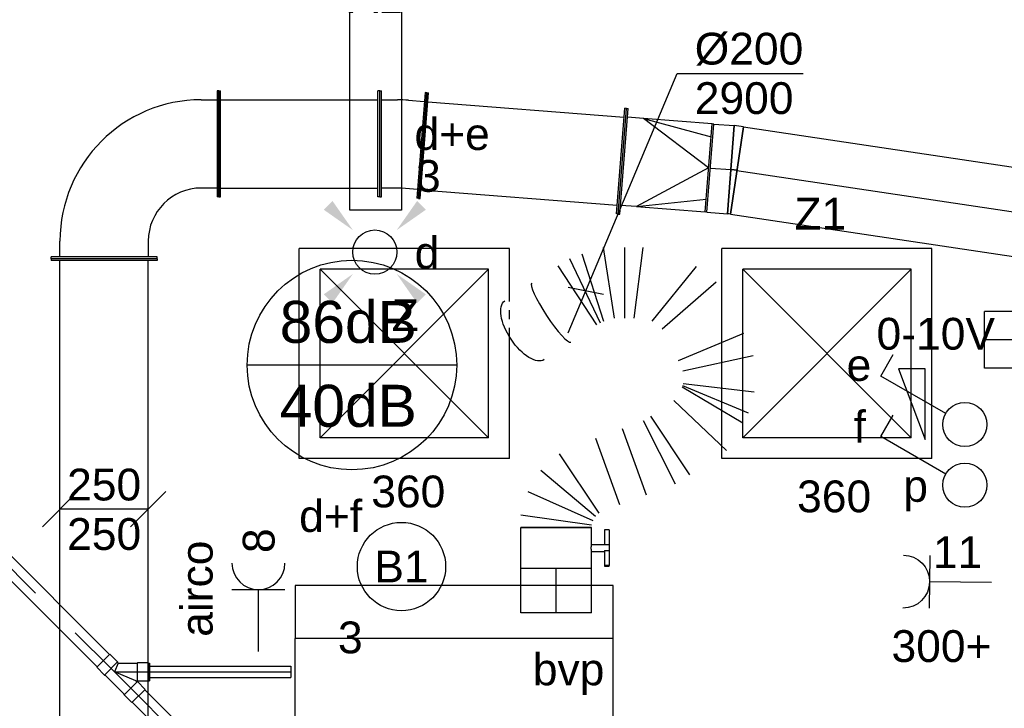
# Model space of a CAD drawing. Extents: x -138812 to 250702, y -18987 to 104055.
# Tile 66 of 193: x 69036 to 71825, y 21743 to 23692. Entities that reach past the tile are written whole.
import ezdxf
from ezdxf.enums import TextEntityAlignment as Align

# ---------------------------------------------------------------- set-up
doc = ezdxf.new("R2010")
doc.units = 0
doc.header["$LTSCALE"] = 50
doc.linetypes.add('CENTER2', pattern=[28.575000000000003, 19.05, -3.175, 3.175, -3.175])
doc.linetypes.add('STREEPJES', pattern=[0.1, 0.05, -0.05])
doc.layers.get('0').update_dxf_attribs({"linetype": 'CONTINUOUS'})
for name, color, linetype in [('AIRCO', 112, 'CONTINUOUS'), ('brandmelddecibels', 3, 'CONTINUOUS'), ('EL6222--', 3, 'CONTINUOUS'), ('EL6311--', 3, 'CONTINUOUS'), ('lMcht aanvoer bestaand', 1, 'CONTINUOUS'), ('lMcht aanvoer bestaand_PR', 1, 'CONTINUOUS'), ('lucht aanvoer bestaand_HL', 1, 'CONTINUOUS'), ('WL524---_D', 153, 'CONTINUOUS'), ('WL524---_HARTLIJN', 8, 'CONTINUOUS'), ('WL570---_RETOUR', 112, 'CONTINUOUS'), ('WL570---_RETOUR_HL', 8, 'CONTINUOUS'), ('WL570---_RETOUR_RST', 2, 'CONTINUOUS'), ('WL570---_RETOUR_RST_HL', 1, 'CONTINUOUS'), ('WL570---_TOEVOER', 3, 'CONTINUOUS'), ('WL570---_TOEVOER_HL', 8, 'CONTINUOUS'), ('WL570---_TOEVOER_RST', 2, 'CONTINUOUS'), ('WL570---_TOEVOER_RST_HL', 1, 'CONTINUOUS'), ('WL5911--_D', 2, 'CONTINUOUS'), ('WM570---_RETOUR_PR', 1, 'CONTINUOUS'), ('WM570---_RETOUR_RST_PR', 1, 'CONTINUOUS'), ('WM570---_TOEVOER', 1, 'CONTINUOUS'), ('WM570---_TOEVOER_PR', 1, 'CONTINUOUS'), ('WM570---_TOEVOER_RST_PR', 1, 'CONTINUOUS')]:
    doc.layers.add(name, color=color, linetype=linetype)
doc.styles.add('BURO-018', font='ARIAL.TTF', dxfattribs={"height": 90})
doc.styles.add('BURO-025', font='ARIAL.TTF', dxfattribs={"height": 125})

# ---------------------------------------------------------------- blocks, each defined once
blk = doc.blocks.new('111304')
at = {"color": 0, "linetype": 'Continuous'}
for p, q in [((-1.5, 4.5), (1.5, 4.5)), ((0, 1), (0, 4.5))]:
    blk.add_line(p, q, dxfattribs=at)
blk.add_arc((0, 6), 1.5, 180, 0, dxfattribs=at)
at = {"color": 0, "linetype": 'Continuous', "style": 'BURO-018'}
for tag, p in [('E_GKAST', (0, 11.5)), ('E_GROEP', (0, 8.5)), ('E_SGROEP', (4.5, 8.5))]:
    blk.add_attdef(tag, text='', height=1.8, dxfattribs=at).set_placement(p, align=Align.MIDDLE)
at = {"color": 0, "linetype": 'Continuous', "style": 'BURO-018', "flags": 1}
for tag, height, p in [('E_VERMCODE', 1.8, (13, 8.5)), ('E_MATCODE', 1.799999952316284, (0, 0))]:
    blk.add_attdef(tag, text='', height=height, dxfattribs=at).set_placement(p, align=Align.MIDDLE)
blk = doc.blocks.new('E001611207146')
at = {"color": 0}
for p, q in [((-12.07, -1.46), (-12.07, 1.46)), ((-12.07, 1.46), (12.07, 1.46)), ((12.07, 1.46), (12.07, -1.46)), ((12.07, -1.46), (-12.07, -1.46))]:
    blk.add_line(p, q, dxfattribs=at)
at = {"color": 0, "linetype": 'Continuous', "style": 'BURO-018'}
for tag, p in [('E_GKAST', (0, 8)), ('E_GROEP', (0, 5)), ('E_SGROEP', (4.5, 5)), ('E_ARMCODE', (0, 0)), ('E_SLET', (4.5, -3))]:
    blk.add_attdef(tag, text='', height=1.8, dxfattribs=at).set_placement(p, align=Align.MIDDLE)
blk = doc.blocks.new('E00411')
at = {"color": 0, "linetype": 'Continuous'}
blk.add_circle((0, 0), 1.25, dxfattribs=at)
for points in [[(-2.891705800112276, 2.395768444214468), (-2.395768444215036, 2.891705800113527), (-1.237436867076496, 1.237436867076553)], [(2.395768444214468, 2.891705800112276), (2.891705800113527, 2.395768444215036), (1.237436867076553, 1.237436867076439)], [(-2.395768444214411, -2.891705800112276), (-2.89170580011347, -2.395768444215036), (-1.237436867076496, -1.237436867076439)], [(2.89170580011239, -2.395768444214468), (2.395768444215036, -2.891705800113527), (1.237436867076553, -1.237436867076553)]]:
    blk.add_solid(points, dxfattribs=at)
at = {"color": 0, "linetype": 'Continuous', "style": 'BURO-018'}
for tag, height, p in [('E_SLET1', 1.8, (-2.842e-13, 4.641705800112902)), ('E_GROEP', 1.799999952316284, (0, 0)), ('E_GKAST', 1.799999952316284, (0, 0))]:
    blk.add_attdef(tag, text='', height=height, dxfattribs=at).set_placement(p, align=Align.MIDDLE)
at = {"color": 0, "linetype": 'Continuous', "style": 'BURO-018', "flags": 1}
for tag in ['E_MATCODE', 'E_SGROEP']:
    blk.add_attdef(tag, text='', height=1.799999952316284, dxfattribs=at).set_placement((0, 0), align=Align.MIDDLE)
blk = doc.blocks.new('1115B3A')
at = {"color": 0, "linetype": 'Continuous'}
blk.add_circle((0, 0), 2.5, dxfattribs=at)
at = {"color": 0, "linetype": 'Continuous', "style": 'BURO-018'}
for tag, p in [('E_GKAST', (0, 8)), ('E_GROEP', (0, 5)), ('E_SGROEP', (4.5, 5)), ('E_ARMCODE', (0, 0)), ('E_SLET', (4.5, -1))]:
    blk.add_attdef(tag, text='', height=1.8, dxfattribs=at).set_placement(p, align=Align.MIDDLE)
blk = doc.blocks.new('*U133')
at = {"color": 8, "linetype": 'STREEPJES', "ltscale": 10}
blk.add_line((392.7626098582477, 191.5117603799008, -2900), (592.7626098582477, 191.5117603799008, -2900), dxfattribs=at)
at = {"color": 0, "ltscale": 10}
for p, q in [((0, -100, -2900), (3.673940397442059e-14, 100, -2900)), ((6.782863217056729, -100, -2900), (34.9832571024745, 100, -2900)), ((102.2219190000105, 80.65379995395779, -2900), (19.81968952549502, -103.7510123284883, -2900)), ((31.31105694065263, -110.9605482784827, -2900), (161.4897308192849, 43.46993796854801, -2900)), ((208.165229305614, -8.652139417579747, -2900), (40.36091530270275, -121.0664375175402, -2900)), ((573.9411102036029, -115.5410174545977, -2900), (741.1158175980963, -5.756605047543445, -2900)), ((761.9651528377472, -37.50502398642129, -2900), (579.8636770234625, -124.5596326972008, -2900)), ((583.1633382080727, -134.8321423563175, -2900), (773.5810187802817, -73.66755353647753, -2900)), ((252.5804823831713, -111.1212443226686, -2900), (64.60711310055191, -179.4294608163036, -2900)), ((792.5331552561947, -132.6693704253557, -2900), (592.5331552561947, -164.0022694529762, -2900)), ((280.0546922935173, -186.7259090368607, -2900), (92.08132301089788, -255.0341255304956, -2900)), ((592.5331552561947, -194.6403142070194, -2900), (792.5331552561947, -194.6403142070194, -2900)), ((792.5331552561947, -245.073410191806, -2900), (592.5331552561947, -219.8568621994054, -2900)), ((122.2318362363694, -338.0035521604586, -2900), (301.9985013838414, -247.1117885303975, -2900)), ((315.320927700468, -267.1087770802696, -2900), (148.8766888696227, -377.9975292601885, -2900)), ((583.7302160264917, -272.0134801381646, -2900), (739.2204176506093, -397.8021807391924, -2900)), ((694.1556636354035, -453.5077222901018, -2900), (561.1978390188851, -299.8662509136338, -2900)), ((218.3440969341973, -482.2682477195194, -2900), (359.6201353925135, -333.6019764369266, -2900)), ((398.6307734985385, -356.8129517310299, -2900), (296.3653731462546, -528.6901983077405, -2900)), ((323.4492635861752, -544.8048670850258, -2900), (401.2953899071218, -358.3983742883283, -2900)), ((407.2969004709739, -359.9594162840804, -2900), (384.4502594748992, -560.6717251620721, -2900)), ((485.6771762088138, -557.8579619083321, -2900), (442.9921432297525, -358.9672102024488, -2900)), ((473.0892601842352, -346.4183855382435, -2900), (550.0560211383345, -531.0155624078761, -2900))]:
    blk.add_line(p, q, dxfattribs=at)
at = {"color": 0, "ltscale": 10, "extrusion": (0, 0, -1)}
blk.add_ellipse((558.3348805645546, 89.46125984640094, -2900), major_axis=(-83.07969502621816, -55.65843607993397), ratio=0.4608730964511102, start_param=0.001619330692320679, end_param=3.143211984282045, dxfattribs=at)
at = {"color": 0, "ltscale": 10}
blk.add_ellipse((608.5111891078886, 13.99246423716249, -2900), major_axis=(83.43151009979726, 55.12949922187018), ratio=0.1588379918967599, start_param=0.0004509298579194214, end_param=3.142043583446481, dxfattribs=at)
at = {"layer": 'WM570---_TOEVOER_PR', "color": 1, "style": 'BURO-018'}
blk.add_attdef('POSNR', text='', height=90, dxfattribs=at).set_placement((0, 0), align=Align.MIDDLE)
blk = doc.blocks.new('*U134')
at = {"color": 2, "ltscale": 10}
for p, q in [((-58.20000000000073, 100, -2900), (58.20000000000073, 99.99999999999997, -2900)), ((-58.20000000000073, -100, -2900), (-58.20000000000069, 100, -2900)), ((58.20000000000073, 100, -2900), (58.20000000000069, -100, -2900)), ((-58.20000000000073, -100, -2900), (-9.700000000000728, -100, -2900)), ((-9.700000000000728, -100, -2900), (-9.700000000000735, -136.666666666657, -2900)), ((9.700000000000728, -100, -2900), (9.700000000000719, -150, -2900)), ((9.700000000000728, -100, -2900), (58.20000000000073, -100, -2900)), ((-51.23601183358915, -136.666666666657, -2900), (-51.23601183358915, -149.9999999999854, -2900)), ((-49.56934516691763, -136.666666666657, -2900), (-51.23601183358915, -136.666666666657, -2900)), ((-7.442182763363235, -136.666666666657, -2900), (-49.56934516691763, -136.666666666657, -2900)), ((-49.56934516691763, -150, -2900), (-49.56934516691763, -136.666666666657, -2900)), ((-7.442182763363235, -136.666666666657, -2900), (-7.442182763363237, -150, -2900)), ((51.23601183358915, -136.666666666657, -2900), (9.700000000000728, -136.666666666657, -2900)), ((51.23601183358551, -150, -2900), (51.23601183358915, -136.666666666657, -2900)), ((-51.23601183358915, -149.9999999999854, -2900), (-49.56934516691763, -150, -2900)), ((-7.442182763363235, -150, -2900), (-49.56934516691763, -150, -2900)), ((9.700000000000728, -150, -2900), (-7.442182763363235, -150, -2900)), ((51.23601183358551, -150, -2900), (9.700000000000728, -150, -2900))]:
    blk.add_line(p, q, dxfattribs=at)
blk.add_spline([(-9.650232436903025, -99.99518481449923, -2900), (-9.501440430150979, -99.98093503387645, -2900), (-9.25515078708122, -99.95783018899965, -2900), (-8.913890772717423, -99.92681045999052, -2900), (-8.481162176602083, -99.8891391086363, -2900), (-7.961405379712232, -99.84635183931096, -2900), (-7.359953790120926, -99.80019498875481, -2900), (-6.682979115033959, -99.75255490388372, -2900), (-5.937428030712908, -99.70538125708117, -2900), (-5.130950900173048, -99.66060734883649, -2900), (-4.271823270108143, -99.62007063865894, -2900), (-3.368860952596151, -99.5854368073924, -2900), (-2.431329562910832, -99.55813057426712, -2900), (-1.468849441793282, -99.53927626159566, -2900), (-0.4912969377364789, -99.52965072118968, -2900), (0.4912969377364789, -99.52965072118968, -2900), (1.468849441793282, -99.53927626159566, -2900), (2.431329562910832, -99.55813057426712, -2900), (3.368860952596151, -99.5854368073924, -2900), (4.271823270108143, -99.62007063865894, -2900), (5.130950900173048, -99.66060734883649, -2900), (5.937428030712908, -99.70538125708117, -2900), (6.682979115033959, -99.75255490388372, -2900), (7.359953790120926, -99.80019498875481, -2900), (7.961405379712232, -99.84635183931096, -2900), (8.481162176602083, -99.8891391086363, -2900), (8.913890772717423, -99.92681045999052, -2900), (9.25515078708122, -99.95783018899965, -2900), (9.501440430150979, -99.98093503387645, -2900), (9.650232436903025, -99.99518481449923, -2900), (9.700000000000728, -100, -2900)], degree=3, dxfattribs=at)
at = {"layer": 'WL570---_TOEVOER', "color": 1, "style": 'BURO-018'}
blk.add_attdef('I', text='', height=90, dxfattribs=at).set_placement((0, 0), align=Align.MIDDLE)
at = {"layer": 'WM570---_TOEVOER_PR', "color": 1, "style": 'BURO-018'}
blk.add_attdef('POSNR', text='', height=90, dxfattribs=at).set_placement((0, 0), align=Align.MIDDLE)
blk = doc.blocks.new('*U138')
at = {"layer": 'lMcht aanvoer bestaand', "color": 0, "ltscale": 10}
for p, q in [((-175, -50), (-75, 50)), ((75, -50), (175, 50)), ((125, 0), (-125, 0))]:
    blk.add_line(p, q, dxfattribs=at)
at = {"layer": 'lMcht aanvoer bestaand', "color": 0, "style": 'BURO-018'}
for p in [(-104.887448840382, 25), (-104.887448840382, -115), (-104.887448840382, -115)]:
    blk.add_text('250', height=90, dxfattribs=at).set_placement(p)
blk = doc.blocks.new('*U139')
at = {"color": 2, "ltscale": 10}
for p, q in [((450, 300, -2900), (-450, 300, -2900)), ((-450, -300, -2900), (-450, 300, -2900)), ((450, -300, -2900), (450, 300, -2900)), ((450, -300, -2900), (-450, -300, -2900))]:
    blk.add_line(p, q, dxfattribs=at)
at = {"layer": 'WL5911--_D', "color": 2, "style": 'BURO-025'}
blk.add_attdef('POSNR', text='', height=125, dxfattribs=at).set_placement((0, 0), align=Align.MIDDLE)
blk = doc.blocks.new('*U140')
at = {"color": 0, "ltscale": 10}
for p, q in [((0, 100, -2900), (125.1071952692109, 99.99999999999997, -2900)), ((0, -100, -2900), (3.673940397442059e-14, 100, -2900)), ((0, -100, -2900), (125.1071952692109, -100, -2900))]:
    blk.add_line(p, q, dxfattribs=at)
at = {"layer": 'WL570---_TOEVOER_HL', "linetype": 'CENTER2'}
blk.add_line((0, 0, -2900), (125.1071952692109, -2.298181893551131e-14, -2900), dxfattribs=at)
at = {"layer": 'WM570---_TOEVOER_PR', "color": 1, "style": 'BURO-018'}
blk.add_attdef('POSNR', text='', height=90, dxfattribs=at).set_placement((0, 0), align=Align.MIDDLE)
blk = doc.blocks.new('*U360')
at = {"color": 0, "ltscale": 10}
for p, q in [((297.5, 297.5, -2762.5), (-297.5, 297.5, -2762.5)), ((-297.5, -297.5, -2762.5), (-297.5, 297.5, -2762.5)), ((297.5, -297.5, -2762.5), (297.5, 297.5, -2762.5)), ((238.5, 238.5, -2762.5), (-238.5, 238.5, -2762.5)), ((-238.5, -238.5, -2762.5), (-238.5, 238.5, -2762.5)), ((238.5, -238.5, -2762.5), (-238.5, 238.5, -2762.5)), ((-238.5, -238.5, -2762.5), (238.5, 238.5, -2762.5)), ((238.5, -238.5, -2762.5), (238.5, 238.5, -2762.5)), ((238.5, -238.5, -2762.5), (-238.5, -238.5, -2762.5)), ((297.5, -297.5, -2762.5), (-297.5, -297.5, -2762.5))]:
    blk.add_line(p, q, dxfattribs=at)
at = {"layer": 'WL570---_RETOUR_RST_HL', "linetype": 'CENTER2'}
blk.add_circle((0, 0, -2762.5), 0.075, dxfattribs=at)
at = {"layer": 'WL570---_RETOUR_RST', "color": 1, "style": 'BURO-018'}
for tag in ['MC', 'Q']:
    blk.add_attdef(tag, text='', height=90, dxfattribs=at).set_placement((0, 0), align=Align.MIDDLE)
at = {"layer": 'WM570---_RETOUR_RST_PR', "color": 1, "style": 'BURO-018'}
blk.add_attdef('POSNR', text='', height=90, dxfattribs=at).set_placement((0, 0), align=Align.MIDDLE)
blk = doc.blocks.new('*U361')
at = {"color": 0, "ltscale": 10}
for p, q in [((297.5, 297.5, -2765), (-297.5, 297.5, -2765)), ((-297.5, -297.5, -2765), (-297.5, 297.5, -2765)), ((297.5, 157.0346561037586, -2765), (297.5, 297.5, -2765)), ((238.5, 238.5, -2765), (-238.5, 238.5, -2765)), ((-238.5, -238.5, -2765), (-238.5, 238.5, -2765)), ((238.5, -238.5, -2765), (-238.5, 238.5, -2765)), ((-238.5, -238.5, -2765), (238.5, 238.5, -2765)), ((238.5, -238.5, -2765), (238.5, 238.5, -2765)), ((297.5, -297.5, -2765), (297.5, 47.35076336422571, -2765)), ((238.5, -238.5, -2765), (-238.5, -238.5, -2765)), ((297.5, -297.5, -2765), (-297.5, -297.5, -2765))]:
    blk.add_line(p, q, dxfattribs=at)
at = {"color": 8, "linetype": 'STREEPJES', "ltscale": 10}
blk.add_line((297.5, 47.35076336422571, -2765), (297.5, 157.0346561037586, -2765), dxfattribs=at)
at = {"layer": 'WL570---_TOEVOER_RST_HL', "linetype": 'CENTER2'}
blk.add_circle((0, 0, -2765), 0.075, dxfattribs=at)
at = {"layer": 'WL570---_TOEVOER_RST', "color": 1, "style": 'BURO-018'}
for tag in ['MC', 'Q']:
    blk.add_attdef(tag, text='', height=90, dxfattribs=at).set_placement((0, 0), align=Align.MIDDLE)
at = {"layer": 'WM570---_TOEVOER_RST_PR', "color": 1, "style": 'BURO-018'}
blk.add_attdef('POSNR', text='', height=90, dxfattribs=at).set_placement((0, 0), align=Align.MIDDLE)
blk = doc.blocks.new('*U388')
at = {"color": 0, "ltscale": 10}
for p, q in [((-60.80000000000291, 150, -2974.999999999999), (-55.80000000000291, 150, -2974.999999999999)), ((-60.80000000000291, -150, -2974.999999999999), (-60.80000000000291, 150, -2974.999999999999)), ((-55.80000000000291, -150, -2974.999999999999), (-55.80000000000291, 150, -2974.999999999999)), ((67.39685158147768, 145.1595825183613, -2974.999999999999), (43.85912286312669, -153.9156176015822, -2974.999999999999)), ((72.38143825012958, 144.7672870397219, -2974.999999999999), (48.84370953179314, -154.3079130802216, -2974.999999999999)), ((72.38143825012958, 144.7672870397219, -2974.999999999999), (67.39685158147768, 145.1595825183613, -2974.999999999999)), ((-55.80000000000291, 125, -2974.999999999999), (-10.80000000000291, 125, -2974.999999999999)), ((20.57409417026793, 123.7673084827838, -2974.999999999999), (65.43537418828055, 120.236649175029, -2974.999999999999)), ((-10.80000000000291, -125, -2974.999999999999), (-55.80000000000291, -125, -2974.999999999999)), ((45.82060025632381, -128.9926842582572, -2974.999999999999), (0.959320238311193, -125.4620249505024, -2974.999999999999)), ((-60.80000000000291, -150, -2974.999999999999), (-55.80000000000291, -150, -2974.999999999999)), ((48.84370953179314, -154.3079130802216, -2974.999999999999), (43.85912286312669, -153.9156176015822, -2974.999999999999))]:
    blk.add_line(p, q, dxfattribs=at)
for radius, start in [(399.8783554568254, 85.49999999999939), (149.8783554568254, 85.50000000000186)]:
    blk.add_arc((-10.80000000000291, -274.8783554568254, -2974.999999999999), radius, start, 90, dxfattribs=at)
at = {"layer": 'lMcht aanvoer bestaand_PR', "color": 1, "style": 'BURO-018'}
blk.add_attdef('POSNR', text='', height=90, dxfattribs=at).set_placement((0, 0), align=Align.MIDDLE)
blk = doc.blocks.new('*U389')
at = {"color": 0, "ltscale": 10}
for p, q in [((0, 150.0000000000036, -2974.999999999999), (4.99999999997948, 150.0000000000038, -2974.999999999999)), ((0, -149.9999999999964, -2974.999999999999), (1.15490950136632e-11, 150.0000000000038, -2974.999999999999)), ((4.999999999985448, -149.9999999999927, -2974.999999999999), (4.999999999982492, 150.0000000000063, -2974.999999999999)), ((567.2711472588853, 150.0000000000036, -2974.999999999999), (562.2711472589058, 150.0000000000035, -2974.999999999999)), ((562.2711472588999, -150, -2974.999999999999), (562.2711472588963, 150.0000000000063, -2974.999999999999)), ((567.2711472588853, -150.0000000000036, -2974.999999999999), (567.2711472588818, 150.0000000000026, -2974.999999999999)), ((5, 125.0000000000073, -2974.999999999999), (562.2711472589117, 125.0000000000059, -2974.999999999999)), ((4.999999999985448, -125.0000000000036, -2974.999999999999), (562.2711472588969, -125.0000000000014, -2974.999999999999)), ((0, -149.9999999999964, -2974.999999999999), (4.999999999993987, -149.9999999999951, -2974.999999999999)), ((567.2711472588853, -150.0000000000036, -2974.999999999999), (562.2711472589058, -150.0000000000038, -2974.999999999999))]:
    blk.add_line(p, q, dxfattribs=at)
at = {"layer": 'lMcht aanvoer bestaand_PR', "color": 1, "style": 'BURO-018'}
blk.add_attdef('POSNR', text='', height=90, dxfattribs=at).set_placement((0, 0), align=Align.MIDDLE)
blk = doc.blocks.new('*U390')
at = {"color": 0, "ltscale": 10}
for p, q in [((0, 150, -2974.999999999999), (5, 150, -2974.999999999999)), ((0, -150, -2974.999999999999), (0, 150, -2974.999999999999)), ((5, -150, -2974.999999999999), (5, 150, -2974.999999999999)), ((455.5527963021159, 150, -2974.999999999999), (450.5527963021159, 150, -2974.999999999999)), ((450.5527963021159, -150, -2974.999999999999), (450.5527963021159, 150, -2974.999999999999)), ((455.5527963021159, -150, -2974.999999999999), (455.5527963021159, 150, -2974.999999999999)), ((5, 125, -2974.999999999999), (450.5527963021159, 125, -2974.999999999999)), ((5, -125, -2974.999999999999), (450.5527963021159, -125, -2974.999999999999)), ((0, -150, -2974.999999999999), (5, -150, -2974.999999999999)), ((455.5527963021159, -150, -2974.999999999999), (450.5527963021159, -150, -2974.999999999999))]:
    blk.add_line(p, q, dxfattribs=at)
at = {"layer": 'lMcht aanvoer bestaand_PR', "color": 1, "style": 'BURO-018'}
blk.add_attdef('POSNR', text='', height=90, dxfattribs=at).set_placement((0, 0), align=Align.MIDDLE)
blk = doc.blocks.new('*U391')
at = {"color": 0, "ltscale": 10}
for p, q in [((-324.9999999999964, 150, -2974.999999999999), (-319.9999999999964, 150, -2974.999999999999)), ((-325, -150, -2974.999999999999), (-324.9999999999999, 150, -2974.999999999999)), ((-320, -150, -2974.999999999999), (-319.9999999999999, 150, -2974.999999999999)), ((-319.9999999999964, 125, -2974.999999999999), (-274.9999999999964, 125, -2974.999999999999)), ((-275, -125, -2974.999999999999), (-320, -125, -2974.999999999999)), ((-325, -150, -2974.999999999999), (-320, -150, -2974.999999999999)), ((-125, -320, -2974.999999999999), (-125, -275, -2974.999999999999)), ((125, -275, -2974.999999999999), (125, -320, -2974.999999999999)), ((-150, -325, -2974.999999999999), (-150, -320, -2974.999999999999)), ((150, -320, -2974.999999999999), (-150, -319.9999999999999, -2974.999999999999)), ((150, -325, -2974.999999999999), (-150, -324.9999999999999, -2974.999999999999)), ((150, -325, -2974.999999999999), (150, -320, -2974.999999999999))]:
    blk.add_line(p, q, dxfattribs=at)
for radius in [400, 150]:
    blk.add_arc((-275, -275, -2974.999999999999), radius, 0, 90, dxfattribs=at)
at = {"layer": 'lMcht aanvoer bestaand_PR', "color": 1, "style": 'BURO-018'}
blk.add_attdef('POSNR', text='', height=90, dxfattribs=at).set_placement((0, 0), align=Align.MIDDLE)
blk = doc.blocks.new('*U392')
at = {"color": 0, "ltscale": 10}
for p, q in [((-8.729999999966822, -125.0000000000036, -2974.999999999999), (-8.729999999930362, 124.9999999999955, -2974.999999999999)), ((17.42829337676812, 124.0865322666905, -2974.999999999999), (-0.01082505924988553, -125.3044802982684, -2974.999999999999)), ((16.99231541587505, 117.851756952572, -2974.999999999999), (8.708734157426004, -0.6089740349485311, -2974.999999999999))]:
    blk.add_line(p, q, dxfattribs=at)
for centre, radius, start, end in [((-8.730000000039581, -249.9944911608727, -2974.999999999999), 374.994491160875, 86.00000000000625, 89.9999999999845), ((-8.729999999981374, -249.9944911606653, -2974.999999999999), 124.9944911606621, 86.00000000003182, 89.99999999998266)]:
    blk.add_arc(centre, radius, start, end, dxfattribs=at)
at = {"layer": 'lucht aanvoer bestaand_HL', "linetype": 'CENTER2'}
blk.add_arc((-8.729999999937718, -249.9944911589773, -2974.999999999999), 249.9944911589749, 86.00000000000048, 90.0000000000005, dxfattribs=at)
at = {"layer": 'lMcht aanvoer bestaand_PR', "color": 1, "style": 'BURO-018'}
blk.add_attdef('POSNR', text='', height=90, dxfattribs=at).set_placement((0, 0), align=Align.MIDDLE)
blk = doc.blocks.new('*U393')
at = {"color": 0, "ltscale": 10}
for p, q in [((1.455191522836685e-11, 125, -2974.999999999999), (58.05755333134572, 124.9999999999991, -2974.999999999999)), ((1.455191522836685e-11, -124.9999999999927, -2974.999999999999), (2.199387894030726e-11, 125.0000000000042, -2974.999999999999)), ((58.05755333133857, 125.0000000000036, -2974.999999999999), (58.05755333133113, -124.9999999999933, -2974.999999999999)), ((1.455191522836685e-11, -124.9999999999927, -2974.999999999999), (58.05755333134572, -124.9999999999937, -2974.999999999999))]:
    blk.add_line(p, q, dxfattribs=at)
at = {"layer": 'lucht aanvoer bestaand_HL', "linetype": 'CENTER2'}
blk.add_line((0, 3.637978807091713e-12, -2974.999999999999), (58.05755333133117, 2.69449192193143e-12, -2974.999999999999), dxfattribs=at)
at = {"layer": 'lMcht aanvoer bestaand_PR', "color": 1, "style": 'BURO-018'}
blk.add_attdef('POSNR', text='', height=90, dxfattribs=at).set_placement((0, 0), align=Align.MIDDLE)
blk = doc.blocks.new('*U394')
at = {"color": 0, "ltscale": 10}
for p, q in [((-5.000000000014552, 149.9999999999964, -2974.999999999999), (-6.056488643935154e-12, 149.9999999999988, -2974.999999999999)), ((-5.000000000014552, -150.0000000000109, -2974.999999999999), (-5.000000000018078, 149.9999999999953, -2974.999999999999)), ((1.455191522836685e-11, -150.0000000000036, -2974.999999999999), (-3.483657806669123e-12, 150.0000000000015, -2974.999999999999)), ((45.0000000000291, 124.9999999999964, -2974.999999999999), (8.981260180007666e-12, 125.0000000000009, -2974.999999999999)), ((240, -1.091393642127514e-11, -2974.999999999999), (44.99999999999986, 124.9999999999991, -2974.999999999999)), ((45.00000000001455, 124.9999999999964, -2974.999999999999), (239.9999999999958, 88.38834764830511, -2974.999999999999)), ((240.0000000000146, 124.9999999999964, -2974.999999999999), (45.00000000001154, 124.9999999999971, -2974.999999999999)), ((244.9999999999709, 124.9999999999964, -2974.999999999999), (239.9999999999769, 124.9999999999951, -2974.999999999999)), ((240.0000000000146, -125.0000000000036, -2974.999999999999), (239.9999999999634, 124.999999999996, -2974.999999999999)), ((245.0000000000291, -125.0000000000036, -2974.999999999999), (244.9999999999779, 124.999999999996, -2974.999999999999)), ((240, -1.091393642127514e-11, -2974.999999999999), (44.99999999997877, -125.0000000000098, -2974.999999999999)), ((44.9999999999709, -125.0000000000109, -2974.999999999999), (239.9999999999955, -88.38834764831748, -2974.999999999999)), ((44.99999999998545, -125.0000000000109, -2974.999999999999), (-5.094591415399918e-12, -125.0000000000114, -2974.999999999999)), ((44.9999999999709, -125.0000000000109, -2974.999999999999), (239.9999999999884, -125.0000000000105, -2974.999999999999)), ((245.0000000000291, -125.0000000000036, -2974.999999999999), (240.0000000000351, -125.0000000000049, -2974.999999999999)), ((-5.000000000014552, -150.0000000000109, -2974.999999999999), (8.451017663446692e-12, -150.0000000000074, -2974.999999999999))]:
    blk.add_line(p, q, dxfattribs=at)
at = {"layer": 'lMcht aanvoer bestaand_PR', "color": 1, "style": 'BURO-018'}
blk.add_attdef('POSNR', text='', height=90, dxfattribs=at).set_placement((0, 0), align=Align.MIDDLE)
blk = doc.blocks.new('*U578')
at = {"color": 0, "ltscale": 10}
for p, q in [((3.637978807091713e-12, 150, -2975), (5.000000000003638, 150, -2975)), ((0, -150, -2975), (5.510910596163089e-14, 150, -2975)), ((5, -150, -2975), (5.000000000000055, 150, -2975)), ((2263.934448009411, 150, -2975), (2258.934448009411, 150, -2975)), ((2258.934448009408, -150, -2975), (2258.934448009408, 150, -2975)), ((2263.934448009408, -150, -2975), (2263.934448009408, 150, -2975)), ((5.000000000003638, 125, -2975), (2258.934448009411, 124.9999999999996, -2975)), ((5, -125, -2975), (2258.934448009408, -125.0000000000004, -2975)), ((0, -150, -2975), (5, -150, -2975)), ((2263.934448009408, -150, -2975), (2258.934448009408, -150, -2975))]:
    blk.add_line(p, q, dxfattribs=at)
at = {"layer": 'lMcht aanvoer bestaand_PR', "color": 1, "style": 'BURO-018'}
blk.add_attdef('POSNR', text='', height=90, dxfattribs=at).set_placement((0, 0), align=Align.MIDDLE)
blk = doc.blocks.new('*U579')
at = {"color": 0, "ltscale": 10}
for p, q in [((23.10000000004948, 16, -2750), (423.5055789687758, 16, -2750)), ((423.5055789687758, 16, -2750), (423.5055789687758, -16, -2750)), ((23.09999999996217, -16, -2750), (423.5055789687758, -16, -2750))]:
    blk.add_line(p, q, dxfattribs=at)
at = {"layer": 'WL524---_HARTLIJN', "linetype": 'CENTER2'}
blk.add_line((0, 0, -2750), (423.5055789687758, 0, -2750), dxfattribs=at)
at = {"layer": 'WL524---_D', "color": 1, "style": 'BURO-018'}
blk.add_attdef('POSNR', text='', height=90, dxfattribs=at).set_placement((0, 0), align=Align.MIDDLE)
blk = doc.blocks.new('*U580')
at = {"color": 0, "ltscale": 10}
for p, q in [((0, 25, -2750), (1223.64351049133, 24.99999999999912, -2750)), ((7.275957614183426e-12, -25, -2750), (2.776778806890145e-12, 24.99999999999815, -2750)), ((7.275957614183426e-12, -25, -2750), (1223.643510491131, -25.00000000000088, -2750))]:
    blk.add_line(p, q, dxfattribs=at)
at = {"layer": 'WL524---_HARTLIJN', "linetype": 'CENTER2'}
blk.add_line((0, 0, -2750), (1254.643510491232, -5.5717364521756e-13, -2750), dxfattribs=at)
at = {"layer": 'WL524---_D', "color": 1, "style": 'BURO-018'}
blk.add_attdef('POSNR', text='', height=90, dxfattribs=at).set_placement((0, 0), align=Align.MIDDLE)
blk = doc.blocks.new('*U581')
at = {"color": 0, "ltscale": 10}
for p, q in [((49.32069798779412, 86.4438040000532, -2748.833333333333), (27.40038777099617, 64.5234937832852, -2748.833333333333)), ((86.44380400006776, 49.32069798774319, -2748.833333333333), (49.32069798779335, 86.44380400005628, -2748.833333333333)), ((-10.35533905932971, 24.99999999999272, -2748.833333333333), (27.40038777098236, 62.75572683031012, -2748.833333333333)), ((27.4003877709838, 64.52349378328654, -2748.833333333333), (27.4003877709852, 62.75572683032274, -2748.833333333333)), ((64.52349378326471, 27.40038777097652, -2748.833333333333), (27.40038777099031, 64.52349378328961, -2748.833333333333)), ((86.44380400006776, 49.32069798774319, -2748.833333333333), (64.52349378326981, 27.40038777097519, -2748.833333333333)), ((-44.99999999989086, 26.25000000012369, -2748.833333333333), (-13.9999999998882, 26.25000000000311, -2748.833333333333)), ((-44.99999999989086, 26.25000000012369, -2748.833333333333), (-45.00000000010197, -26.24999999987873, -2748.833333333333)), ((-13.99999999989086, 26.25, -2748.833333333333), (-12.74999999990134, 24.99999999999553, -2748.833333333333)), ((-13.99999999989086, 26.25, -2748.833333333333), (-14.00000000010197, -26.25000000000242, -2748.833333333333)), ((-12.75, 24.99999999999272, -2748.833333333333), (-10.35533905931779, 24.99999999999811, -2748.833333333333)), ((-10.35533905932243, 25.00000000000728, -2748.833333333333), (-5.362110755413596e-11, 1.215454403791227e-10, -2748.833333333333)), ((60.35533905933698, 25, -2748.833333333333), (3.034728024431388e-10, 1.171791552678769e-10, -2748.833333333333)), ((60.35533905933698, 25, -2748.833333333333), (62.75572683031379, 27.40038777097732, -2748.833333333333)), ((60.35533905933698, 25, -2748.833333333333), (63.75000000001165, 25.0000000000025, -2748.833333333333)), ((64.52349378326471, 27.40038777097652, -2748.833333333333), (62.75572683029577, 27.40038777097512, -2748.833333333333)), ((65.00000000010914, 26.25, -2748.833333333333), (63.75000000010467, 25.00000000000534, -2748.833333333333)), ((96.00000000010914, 26.24999999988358, -2748.833333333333), (65.00000000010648, 26.25000000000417, -2748.833333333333)), ((64.99999999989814, -26.25, -2748.833333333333), (65.00000000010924, 26.25000000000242, -2748.833333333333)), ((95.99999999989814, -26.25000000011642, -2748.833333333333), (96.00000000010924, 26.24999999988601, -2748.833333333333)), ((-45.00000000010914, -26.24999999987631, -2748.833333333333), (-14.00000000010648, -26.24999999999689, -2748.833333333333)), ((-14.00000000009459, -26.25, -2748.833333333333), (-12.75000000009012, -25.00000000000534, -2748.833333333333)), ((-12.75, -25, -2748.833333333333), (63.75000000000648, -24.99999999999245, -2748.833333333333)), ((64.99999999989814, -26.25, -2748.833333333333), (63.74999999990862, -24.99999999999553, -2748.833333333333)), ((95.99999999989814, -26.25000000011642, -2748.833333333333), (64.99999999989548, -26.24999999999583, -2748.833333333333))]:
    blk.add_line(p, q, dxfattribs=at)
at = {"layer": 'WL524---_HARTLIJN', "linetype": 'CENTER2'}
for p, q in [((0, 0, -2748.833333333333), (45.96194077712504, 45.96194077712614, -2748.833333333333)), ((-13.99999999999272, 0, -2748.833333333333), (65.00000000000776, -2.254085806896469e-12, -2748.833333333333))]:
    blk.add_line(p, q, dxfattribs=at)
at = {"layer": 'WL524---_D', "color": 1, "style": 'BURO-018'}
blk.add_attdef('POSNR', text='', height=90, dxfattribs=at).set_placement((0, 0), align=Align.MIDDLE)
blk = doc.blocks.new('*U582')
at = {"color": 0, "ltscale": 10}
for p, q in [((31.00000000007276, 24.99999999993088, -2748.833333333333), (34.10000000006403, 24.9999999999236, -2748.833333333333)), ((34.10000000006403, 24.9999999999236, -2748.833333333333), (34.09999999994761, -25.0000000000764, -2748.833333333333)), ((30.99999999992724, -25.00000000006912, -2748.833333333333), (34.09999999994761, -25.0000000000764, -2748.833333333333))]:
    blk.add_line(p, q, dxfattribs=at)
at = {"layer": 'WL524---_HARTLIJN', "linetype": 'CENTER2'}
blk.add_line((0, 0, -2748.833333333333), (11, -2.546585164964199e-11, -2748.833333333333), dxfattribs=at)
at = {"layer": 'WL524---_D', "color": 1, "style": 'BURO-018'}
blk.add_attdef('POSNR', text='', height=90, dxfattribs=at).set_placement((0, 0), align=Align.MIDDLE)
blk = doc.blocks.new('*U583')
at = {"color": 0, "ltscale": 10}
for p, q in [((31.00000000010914, 25, -2750), (554.0937605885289, 25.00000000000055, -2750)), ((554.0937605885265, 25.00000000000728, -2750), (554.0937605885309, -24.99999999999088, -2750)), ((30.99999999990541, -24.99999999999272, -2750), (554.0937605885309, -24.99999999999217, -2750))]:
    blk.add_line(p, q, dxfattribs=at)
at = {"layer": 'WL524---_HARTLIJN', "linetype": 'CENTER2'}
blk.add_line((0, 0, -2750), (554.0937605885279, 7.689595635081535e-13, -2750), dxfattribs=at)
at = {"layer": 'WL524---_D', "color": 1, "style": 'BURO-018'}
blk.add_attdef('POSNR', text='', height=90, dxfattribs=at).set_placement((0, 0), align=Align.MIDDLE)
blk = doc.blocks.new('*U1205')
at = {"color": 0, "ltscale": 10}
for p, q in [((1.455191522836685e-11, 125, -2975), (2344.277749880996, 124.9999999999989, -2975)), ((0, -125, -2975), (1.203898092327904e-11, 124.9999999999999, -2975)), ((2344.277749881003, 125, -2975), (2344.277749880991, -124.9999999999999, -2975)), ((0, -125, -2975), (2344.277749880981, -125.0000000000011, -2975))]:
    blk.add_line(p, q, dxfattribs=at)
at = {"layer": 'lucht aanvoer bestaand_HL', "linetype": 'CENTER2'}
blk.add_line((0, 0, -2975), (2344.277749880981, -1.106135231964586e-12, -2975), dxfattribs=at)
at = {"layer": 'lMcht aanvoer bestaand_PR', "color": 1, "style": 'BURO-018'}
blk.add_attdef('POSNR', text='', height=90, dxfattribs=at).set_placement((0, 0), align=Align.MIDDLE)
blk = doc.blocks.new('*U1209')
at = {"color": 0, "ltscale": 10}
for p, q in [((0, 79.99999999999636, -2740.400000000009), (414.4142196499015, 79.9999999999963, -2740.400000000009)), ((0, -80.00000000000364, -2740.400000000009), (1.959434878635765e-14, 79.99999999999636, -2740.400000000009)), ((414.4142196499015, 79.99999999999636, -2740.400000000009), (414.4142196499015, -80.00000000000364, -2740.400000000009)), ((0, -80.00000000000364, -2740.400000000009), (414.4142196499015, -80.0000000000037, -2740.400000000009))]:
    blk.add_line(p, q, dxfattribs=at)
at = {"layer": 'WL570---_RETOUR_HL', "linetype": 'CENTER2'}
blk.add_line((0, -3.637978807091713e-12, -2740.400000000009), (414.4142196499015, -3.688729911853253e-12, -2740.400000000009), dxfattribs=at)
at = {"layer": 'WM570---_RETOUR_PR', "color": 1, "style": 'BURO-018'}
blk.add_attdef('POSNR', text='', height=90, dxfattribs=at).set_placement((0, 0), align=Align.MIDDLE)
blk = doc.blocks.new('*U1212')
at = {"layer": 'WM570---_TOEVOER', "color": 0, "ltscale": 10}
for p, q in [((-50.00000000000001, -119.1829087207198), (258.12845236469, 615.2899955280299)), ((258.12845236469, 615.2899955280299), (615.7000758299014, 615.2899955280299)), ((-50, 10.06323524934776), (50, -10.06323524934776))]:
    blk.add_line(p, q, dxfattribs=at)
at = {"layer": 'WM570---_TOEVOER', "color": 0, "style": 'BURO-018'}
for s, p in [('%%c200', (308.12845236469, 640.2899955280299)), ('2900', (308.12845236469, 500.2899955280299))]:
    blk.add_text(s, height=90, dxfattribs=at).set_placement(p)
blk = doc.blocks.new('1114A1')
at = {"color": 0, "linetype": 'Continuous'}
for p, q in [((0.625, 3.332531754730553), (2.742413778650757, 7)), ((2.742413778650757, 7), (3.954849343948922, 6.299999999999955))]:
    blk.add_line(p, q, dxfattribs=at)
blk.add_circle((0, 2.25), 1.25, dxfattribs=at)
at = {"color": 0, "linetype": 'Continuous', "style": 'BURO-018'}
for tag, height, p in [('E_SLET1', 1.8, (3.355960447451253, 9)), ('E_GROEP', 1.799999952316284, (0, 0)), ('E_GKAST', 1.799999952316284, (0, 0))]:
    blk.add_attdef(tag, text='', height=height, dxfattribs=at).set_placement(p, align=Align.MIDDLE)
at = {"color": 0, "linetype": 'Continuous', "style": 'BURO-018', "flags": 1}
for tag in ['E_MATCODE', 'E_SGROEP']:
    blk.add_attdef(tag, text='', height=1.799999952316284, dxfattribs=at).set_placement((0, 0), align=Align.MIDDLE)
blk = doc.blocks.new('111408')
at = {"color": 0, "linetype": 'Continuous'}
for p, q in [((3.154700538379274, 6), (-0.8452994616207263, 4.5)), ((3.154700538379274, 4.5), (3.154700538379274, 6)), ((-0.8452994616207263, 4.5), (3.154700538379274, 4.5))]:
    blk.add_line(p, q, dxfattribs=at)
blk = doc.blocks.new('1114A1-TH1')
at = {"color": 0, "linetype": 'Continuous'}
for p, q in [((0.625, 3.332531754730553), (2.742413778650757, 7)), ((2.742413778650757, 7), (3.954849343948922, 6.299999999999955))]:
    blk.add_line(p, q, dxfattribs=at)
blk.add_circle((0, 2.25), 1.25, dxfattribs=at)
at = {"color": 0, "zscale": 50}
blk.add_blockref('111408', (0, 0), dxfattribs=at)
at = {"color": 0, "linetype": 'Continuous', "style": 'BURO-018'}
for tag, height, p in [('E_SLET1', 1.8, (3.355960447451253, 9)), ('E_GROEP', 1.799999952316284, (0, 0)), ('E_GKAST', 1.799999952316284, (0, 0))]:
    blk.add_attdef(tag, text='', height=height, dxfattribs=at).set_placement(p, align=Align.MIDDLE)
at = {"color": 0, "linetype": 'Continuous', "style": 'BURO-018', "flags": 1}
for tag in ['E_MATCODE', 'E_SGROEP']:
    blk.add_attdef(tag, text='', height=1.799999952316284, dxfattribs=at).set_placement((0, 0), align=Align.MIDDLE)

msp = doc.modelspace()

# ---------------------------------------------------------------- linework, layer by layer
at = {"layer": 'brandmelddecibels'}
msp.add_line((70273.93308504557, 22714.64525384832), (69680.52801026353, 22714.64525384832), dxfattribs=at)
msp.add_circle((69977.23054765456, 22714.64525384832), 296.7025373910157, dxfattribs=at)
at = {"layer": 'WL570---_TOEVOER'}
for p, q in [((70716.8595168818, 22090.06829160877), (69816.8595168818, 22090.06829160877)), ((69816.8595168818, 22090.06829160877), (69816.8595168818, 21939.68627128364)), ((70716.8595168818, 21940.06829160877), (70716.8595168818, 22090.06829160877))]:
    msp.add_line(p, q, dxfattribs=at)

# ---------------------------------------------------------------- block references
at = {"layer": 'AIRCO'}
msp.add_blockref('*U139', (70266.8595168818, 21640.06829160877, 2900), dxfattribs=at)
at = {"layer": 'EL6222--'}
ref = msp.add_blockref('111304', (69712.48774089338, 21853.71698749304), dxfattribs=dict(at, xscale=50, yscale=50, zscale=50))
ref.add_attrib('E_GROEP', '8', dxfattribs={"layer": '0', "color": 1, "linetype": 'Continuous', "height": 90, "rotation": 90, "style": 'BURO-018'}).set_placement((69713.06004996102, 22217.28561875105), align=Align.MIDDLE)
ref = msp.add_blockref('111304', (71838.13425066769, 22098.71617797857), dxfattribs=dict(at, xscale=-50.00000000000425, yscale=49.99999999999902, zscale=50, rotation=89.45506382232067))
ref.add_attrib('E_GROEP', '11', dxfattribs={"layer": '0', "color": 1, "linetype": 'Continuous', "height": 90, "style": 'BURO-018'}).set_placement((71692.60010197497, 22184.59655334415), align=Align.MIDDLE)
at = {"layer": 'EL6311--'}
ref = msp.add_blockref('E001611207146', (70044.51951567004, 23756.45701383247), dxfattribs=dict(at, xscale=50, yscale=50, zscale=50, rotation=270))
ref.add_attrib('E_ARMCODE', 'A1', dxfattribs={"layer": '0', "color": 1, "linetype": 'Continuous', "height": 90, "style": 'BURO-018'}).set_placement((70044.51951567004, 23756.45701383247), align=Align.MIDDLE)
ref.add_attrib('E_SLET', 'd+e', dxfattribs={"layer": '0', "color": 1, "linetype": 'Continuous', "height": 90, "style": 'BURO-018'}).set_placement((70261.08051338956, 23370.43221786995), align=Align.MIDDLE)
ref.add_attrib('E_GROEP', '3', dxfattribs={"layer": '0', "color": 1, "linetype": 'Continuous', "height": 90, "style": 'BURO-018'}).set_placement((70193.79968423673, 23250.14753975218), align=Align.MIDDLE)
ref = msp.add_blockref('E00411', (70042.02561275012, 23034.60950549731), dxfattribs=dict(at, xscale=50, yscale=50, zscale=50))
ref.add_attrib('E_SLET1', 'd', dxfattribs={"layer": '0', "color": 1, "linetype": 'Continuous', "height": 90, "style": 'BURO-018'}).set_placement((70189.88397828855, 23034.60950549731), align=Align.MIDDLE)
ref = msp.add_blockref('1114A1-TH1', (71825.42853029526, 22546.3667175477), dxfattribs=dict(at, xscale=50, yscale=50, zscale=50, rotation=90))
ref.add_attrib('E_SLET1', 'e', dxfattribs={"layer": '0', "color": 1, "linetype": 'Continuous', "height": 90, "style": 'BURO-018'}).set_placement((71413.04410975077, 22714.16473600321), align=Align.MIDDLE)
ref = msp.add_blockref('1114A1', (71825.42853029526, 22374.79420874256), dxfattribs=dict(at, xscale=50, yscale=50, zscale=50, rotation=90))
ref.add_attrib('E_SLET1', 'f', dxfattribs={"layer": '0', "color": 1, "linetype": 'Continuous', "height": 90, "style": 'BURO-018'}).set_placement((71415.58241653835, 22542.59222719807), align=Align.MIDDLE)
ref = msp.add_blockref('1115B3A', (70117.59489371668, 22144.12491306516), dxfattribs=dict(at, xscale=49.99999999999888, yscale=49.99999999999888, zscale=50, rotation=189.1701748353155))
ref.add_attrib('E_ARMCODE', 'B1', dxfattribs={"layer": '0', "color": 1, "linetype": 'Continuous', "height": 90, "style": 'BURO-018'}).set_placement((70117.59489371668, 22144.12491306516), align=Align.MIDDLE)
ref.add_attrib('E_SLET', 'd+f', dxfattribs={"layer": '0', "color": 1, "linetype": 'Continuous', "height": 90, "style": 'BURO-018'}).set_placement((69916.9422261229, 22288.99902043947), align=Align.MIDDLE)
ref.add_attrib('E_GROEP', '3', dxfattribs={"layer": '0', "color": 1, "linetype": 'Continuous', "height": 90, "style": 'BURO-018'}).set_placement((69972.72078634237, 21943.47224547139), align=Align.MIDDLE)
at = {"layer": 'lMcht aanvoer bestaand'}
msp.add_blockref('*U138', (69275.51029768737, 22306.24014939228, 2975), dxfattribs=at)
at = {"layer": 'WL524---_D'}
for name, p, rotation in [('*U580', (68407.98709742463, 22742.66196094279, 2750), 314.999999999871), ('*U581', (69305.05352659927, 21845.59553176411, 2748.833333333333), 314.999999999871), ('*U583', (69351.01546737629, 21799.63359098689, 2750), 314.9999999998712)]:
    msp.add_blockref(name, p, dxfattribs=dict(at, rotation=rotation))
for name, p in [('*U582', (69370.05352659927, 21845.59553176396, 2748.833333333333)), ('*U579', (69381.05352659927, 21845.59553176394, 2750))]:
    msp.add_blockref(name, p, dxfattribs=at)
at = {"layer": 'WL570---_RETOUR', "rotation": 180}
msp.add_blockref('*U1209', (72183.37942587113, 22786.26387813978, 2740.400000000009), dxfattribs=at)
at = {"layer": 'WL570---_RETOUR_RST'}
ref = msp.add_blockref('*U360', (71322.44276111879, 22747.30062169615, 2762.5), dxfattribs=at)
ref.add_attrib('Q', '360', dxfattribs={"color": 1, "height": 90, "style": 'BURO-018'}).set_placement((71342.88667830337, 22342.81902523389), align=Align.MIDDLE)
ref.add_attrib('MC', 'Z1', dxfattribs={"color": 1, "height": 90, "style": 'BURO-018'}).set_placement((71303.76569160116, 23143.12978360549), align=Align.MIDDLE)
at = {"layer": 'WL570---_TOEVOER'}
for name, p, rotation in [('*U391', (69275.51029768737, 23340.78513015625, 2974.999999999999), 90), ('*U389', (70177.47566788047, 23336.01481713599, 2974.999999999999), 355.5358019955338), ('*U394', (70748.01063905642, 23291.47143771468, 2974.999999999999), 355.5358019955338), ('*U393', (70992.26734954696, 23272.4015824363, 2974.999999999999), 355.5358019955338), ('*U392', (71058.85228047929, 23267.20309681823, 2974.999999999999), 355.5358019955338), ('*U1205', (71067.48719358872, 23265.91811604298, 2974.999999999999), 351.4912951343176), ('*U133', (70555.65182199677, 22254.76468391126, 2900), 90), ('*U578', (69275.51029768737, 20751.85068214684, 2975), 90), ('*U134', (70555.65182199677, 22196.56468391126, 2900), 90), ('*U140', (70555.65182199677, 22013.25748864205, 2900), 90)]:
    msp.add_blockref(name, p, dxfattribs=dict(at, rotation=rotation))
for name, p in [('*U390', (69600.51029768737, 23340.78513015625, 2974.999999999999)), ('*U388', (70116.8630939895, 23340.78513015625, 2974.999999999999))]:
    msp.add_blockref(name, p, dxfattribs=at)
at = {"layer": 'WL570---_TOEVOER_RST'}
ref = msp.add_blockref('*U361', (70125.64006161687, 22747.5272937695, 2765), dxfattribs=at)
ref.add_attrib('Q', '360', dxfattribs={"color": 1, "height": 90, "style": 'BURO-018'}).set_placement((70136.87202340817, 22356.71946000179), align=Align.MIDDLE)
ref.add_attrib('MC', 'Z', dxfattribs={"color": 1, "height": 90, "style": 'BURO-018'}).set_placement((70128.38106723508, 22855.73319361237), align=Align.MIDDLE)
at = {"layer": 'WM570---_TOEVOER'}
msp.add_blockref('*U1212', (70639.89019837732, 22925.18102865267, 2900), dxfattribs=at)

# ---------------------------------------------------------------- texts
at = {"layer": 'brandmelddecibels', "color": 2, "style": 'BURO-018'}
for s, p in [('86dB', (69966.82422979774, 22777.34530404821)), ('40dB', (69966.82422979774, 22539.71521688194))]:
    msp.add_text(s, height=119.07, dxfattribs=at).set_placement(p, align=Align.CENTER)
at = {"layer": 'EL6222--', "color": 1, "style": 'BURO-018'}
for s, p in [('0-10V', (71462.97739907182, 22758.26959164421)), ('p', (71538.66410015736, 22327.41011292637)), ('300+', (71505.30105018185, 21873.92154222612)), ('bvp', (70489.51579186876, 21807.99269262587))]:
    msp.add_text(s, height=90, dxfattribs=at).set_placement(p)
msp.add_text('airco', height=90, rotation=90, dxfattribs=at).set_placement((69582.6662768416, 21945.18752347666))

doc.saveas('drawing.dxf')
